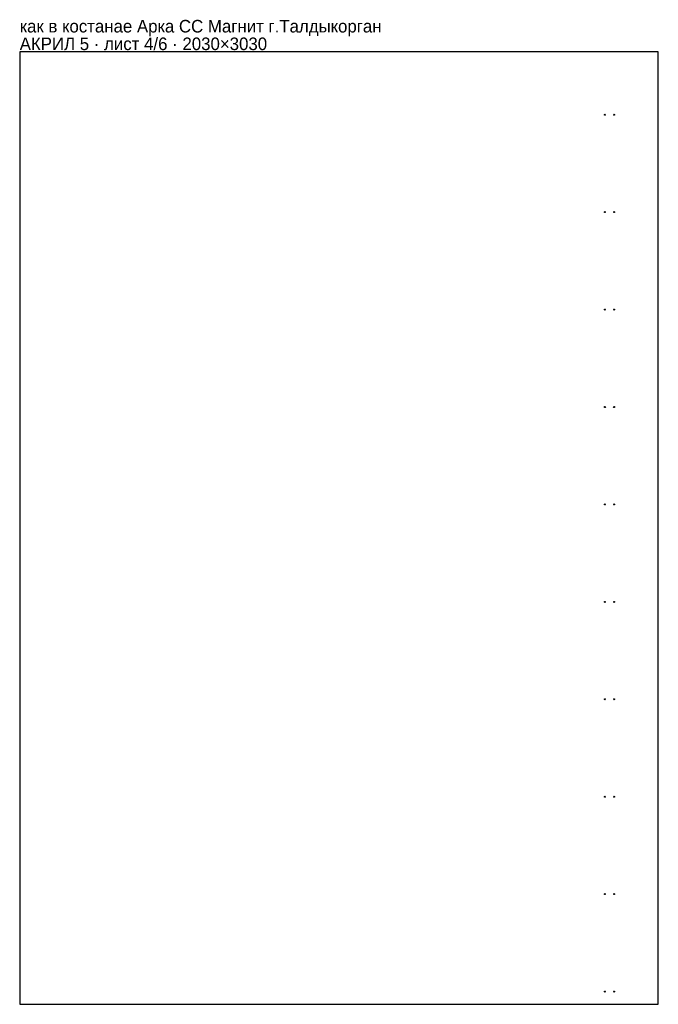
# Model space of a CAD drawing. Header units: millimetres. Extents: x 0 to 2030, y 0 to 3132.
import ezdxf

# ---------------------------------------------------------------- set-up
doc = ezdxf.new("R2010")
doc.units = ezdxf.units.MM
doc.layers.add('INFO', color=7, linetype='Continuous')

msp = doc.modelspace()

# ---------------------------------------------------------------- linework, layer by layer
msp.add_lwpolyline([(0, 0), (2030, 0), (2030, 3030), (0, 3030)], close=True)
for centre in [(1860.5004, 2829.3998), (1889.5004, 2829.3998), (1860.5004, 2519.5338), (1889.5004, 2519.5338), (1860.5004, 2209.6668), (1889.5004, 2209.6668), (1860.5004, 1899.7998), (1889.5004, 1899.7998), (1860.5004, 1589.9338), (1889.5004, 1589.9338), (1860.5004, 1280.0668), (1889.5004, 1280.0668), (1860.5004, 970.1998), (1889.5004, 970.1998), (1860.5004, 660.3338), (1889.5004, 660.3338), (1860.5004, 350.4668), (1889.5004, 350.4668), (1860.5004, 40.5998), (1889.5004, 40.5998)]:
    msp.add_circle(centre, 1.6)

# ---------------------------------------------------------------- texts
at = {"layer": 'INFO'}
for s, p in [('как в костанае Арка СС Магнит г.Талдыкорган', (0, 3091)), ('АКРИЛ 5 · лист 4/6 · 2030×3030', (0, 3035))]:
    msp.add_text(s, height=40, dxfattribs=at).set_placement(p)

doc.saveas('drawing.dxf')
